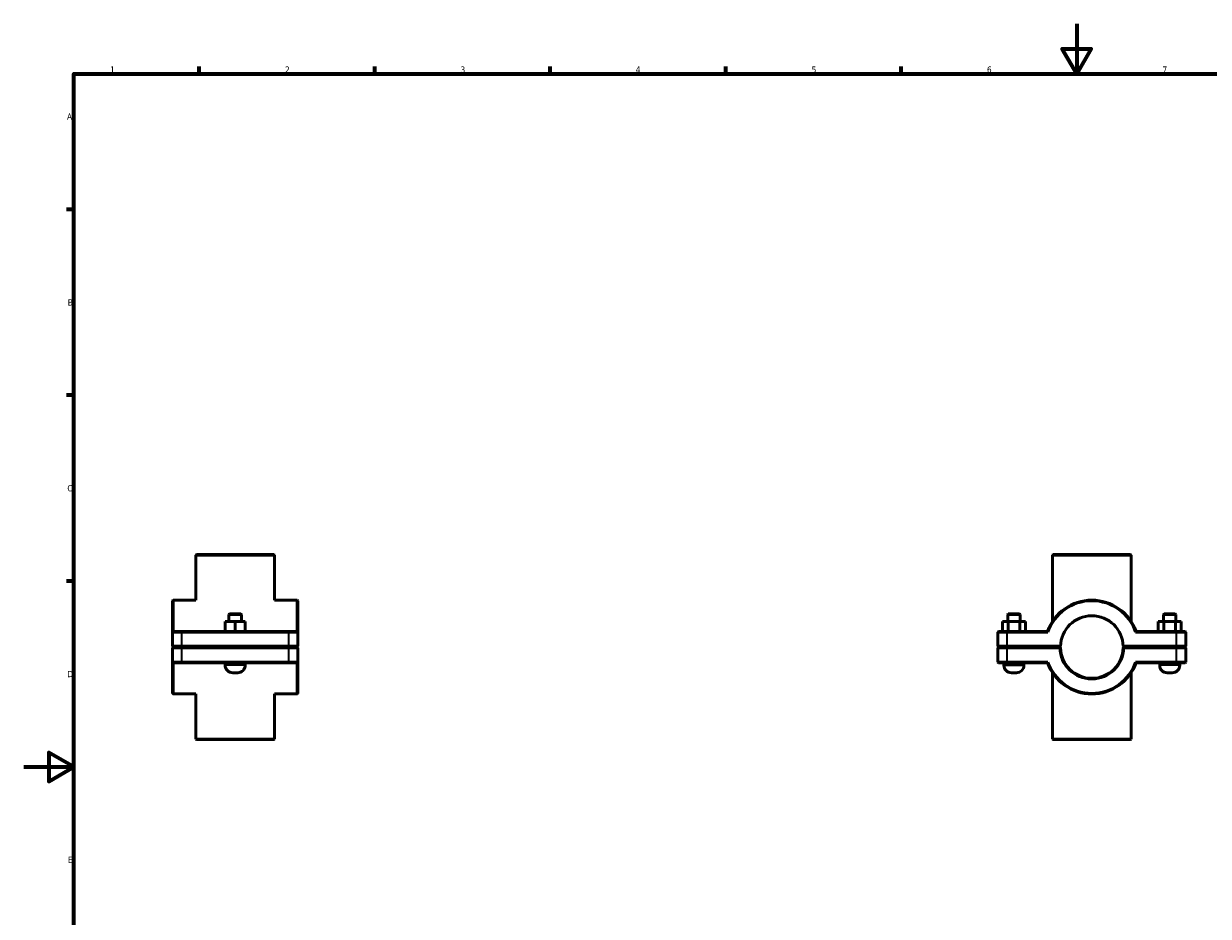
# Model space of a CAD drawing. Header units: millimetres. Extents: x 0 to 902, y -119 to 1184.
# Tile 2 of 4: x 0 to 473, y 237 to 594. Entities that reach past the tile are written whole.
import ezdxf

# ---------------------------------------------------------------- set-up
doc = ezdxf.new("R2010")
doc.units = ezdxf.units.MM
for name, color, linetype, lineweight in [('Border (ISO)', 7, 'Continuous', 70), ('Visible (ISO)', 7, 'Continuous', 50), ('Visible Narrow (ISO)', 7, 'Continuous', 35)]:
    doc.layers.add(name, color=color, linetype=linetype, lineweight=lineweight)
doc.styles.add('Note Text (ISO)', font='tahoma.ttf')

# ---------------------------------------------------------------- blocks, each defined once
blk = doc.blocks.new('Borders Default Border')
at = {"layer": 'Border (ISO)'}
for p, q in [((70.08, 574), (70.08, 576.9)), ((140.17, 574), (140.17, 576.9)), ((210.25, 574), (210.25, 576.9)), ((280.33, 574), (280.33, 576.9)), ((350.42, 574), (350.42, 576.9)), ((20, 519.75), (17.1, 519.75)), ((20, 445.5), (17.1, 445.5)), ((20, 371.25), (17.1, 371.25))]:
    blk.add_line(p, q, dxfattribs=at)
at = {"layer": 'Border (ISO)', "flags": 128}
for points in [[(420.5, 594), (420.5, 574), (414.73, 584), (426.27, 584), (420.5, 574)], [(20, 20), (20, 574), (821, 574), (821, 20), (20, 20)], [(0, 297), (20, 297), (10, 302.77), (10, 291.23), (20, 297)]]:
    blk.add_lwpolyline(points, dxfattribs=at)
at = {"layer": 'Border (ISO)', "color": 232, "true_color": 0xca0064, "char_height": 2.5, "attachment_point": 7, "style": 'Note Text (ISO)'}
for s, insert in [('1', (34.48, 574.4)), ('2', (104.37, 574.4)), ('3', (174.43, 574.35)), ('4', (244.42, 574.4)), ('5', (314.64, 574.35)), ('6', (384.66, 574.35)), ('7', (454.77, 574.4)), ('A', (17.29, 555.62)), ('B', (17.59, 481.37)), ('C', (17.43, 407.08)), ('D', (17.43, 332.88)), ('E', (17.64, 258.63))]:
    blk.add_mtext(s, dxfattribs=dict(at, insert=insert))

msp = doc.modelspace()

# ---------------------------------------------------------------- linework, layer by layer
at = {"layer": 'Visible (ISO)'}
for p, q in [((69.032, 381.927), (68.782, 381.677)), ((100.135, 381.677), (68.782, 381.677)), ((68.782, 363.677), (68.782, 381.677)), ((69.032, 381.927), (99.885, 381.927)), ((99.885, 381.927), (100.135, 381.677)), ((100.135, 363.677), (100.135, 381.677)), ((411.105, 381.927), (410.855, 381.677)), ((442.207, 381.677), (410.855, 381.677)), ((410.855, 355.214), (410.855, 381.677)), ((411.105, 381.927), (441.957, 381.927)), ((441.957, 381.927), (442.207, 381.677)), ((442.207, 355.214), (442.207, 381.677)), ((59.459, 363.427), (59.709, 363.677)), ((59.459, 350.927), (59.459, 363.427)), ((59.709, 363.677), (59.709, 351.177)), ((68.782, 363.677), (59.709, 363.677)), ((109.209, 363.677), (100.135, 363.677)), ((109.209, 351.177), (109.209, 363.677)), ((109.459, 363.427), (109.209, 363.677)), ((109.459, 363.427), (109.459, 350.927)), ((80.446, 351.177), (80.446, 355.177)), ((84.434, 355.177), (80.446, 355.177)), ((82.209, 358.177), (81.959, 357.927)), ((81.959, 357.927), (86.959, 357.927)), ((81.959, 357.927), (81.959, 355.177)), ((86.709, 358.177), (82.209, 358.177)), ((84.434, 351.177), (84.434, 355.177)), ((88.446, 355.177), (84.434, 355.177)), ((86.709, 358.177), (86.959, 357.927)), ((86.959, 357.927), (86.959, 355.177)), ((88.446, 351.177), (88.446, 355.177)), ((88.471, 355.177), (88.446, 355.177)), ((88.471, 351.177), (88.471, 355.177)), ((390.812, 355.177), (393.143, 355.177)), ((390.812, 351.177), (390.812, 355.177)), ((393.181, 358.177), (392.931, 357.927)), ((397.931, 357.927), (392.931, 357.927)), ((392.931, 355.177), (392.931, 357.927)), ((393.143, 351.177), (393.143, 355.177)), ((393.143, 355.177), (397.762, 355.177)), ((393.181, 358.177), (397.681, 358.177)), ((397.681, 358.177), (397.931, 357.927)), ((397.762, 351.177), (397.762, 355.177)), ((397.762, 355.177), (400.05, 355.177)), ((397.931, 355.177), (397.931, 357.927)), ((400.05, 351.177), (400.05, 355.177)), ((455.3, 355.177), (453.012, 355.177)), ((453.012, 351.177), (453.012, 355.177)), ((455.381, 358.177), (455.131, 357.927)), ((455.131, 357.927), (460.131, 357.927)), ((455.131, 357.927), (455.131, 355.177)), ((459.919, 355.177), (455.3, 355.177)), ((455.3, 351.177), (455.3, 355.177)), ((459.881, 358.177), (455.381, 358.177)), ((459.881, 358.177), (460.131, 357.927)), ((459.919, 351.177), (459.919, 355.177)), ((462.25, 355.177), (459.919, 355.177)), ((460.131, 357.927), (460.131, 355.177)), ((462.25, 351.177), (462.25, 355.177)), ((59.709, 351.177), (59.459, 350.927)), ((63.209, 350.927), (59.459, 350.927)), ((59.459, 350.927), (59.459, 345.227)), ((59.709, 351.177), (63.209, 351.177)), ((105.709, 351.177), (63.209, 351.177)), ((63.209, 350.927), (105.709, 350.927)), ((105.709, 351.177), (109.209, 351.177)), ((109.459, 350.927), (105.709, 350.927)), ((109.209, 351.177), (109.459, 350.927)), ((109.459, 345.227), (109.459, 350.927)), ((389.281, 351.177), (389.031, 350.927)), ((392.781, 350.927), (389.031, 350.927)), ((389.031, 350.927), (389.031, 345.227)), ((389.281, 351.177), (392.781, 351.177)), ((408.854, 351.177), (392.781, 351.177)), ((392.781, 350.927), (409.031, 350.927)), ((444.031, 350.927), (460.281, 350.927)), ((460.281, 351.177), (444.209, 351.177)), ((460.281, 351.177), (463.781, 351.177)), ((464.031, 350.927), (460.281, 350.927)), ((463.781, 351.177), (464.031, 350.927)), ((464.031, 345.227), (464.031, 350.927)), ((59.709, 344.977), (59.459, 345.227)), ((59.459, 345.227), (63.209, 345.227)), ((59.709, 344.877), (59.459, 344.627)), ((63.209, 344.627), (59.459, 344.627)), ((59.459, 344.627), (59.459, 338.927)), ((63.209, 344.977), (59.709, 344.977)), ((59.709, 344.877), (63.209, 344.877)), ((105.709, 345.227), (63.209, 345.227)), ((63.209, 344.977), (105.709, 344.977)), ((105.709, 344.877), (63.209, 344.877)), ((63.209, 344.627), (105.709, 344.627)), ((80.459, 344.977), (80.459, 344.877)), ((88.459, 344.977), (88.459, 344.877)), ((105.709, 345.227), (109.459, 345.227)), ((109.209, 344.977), (105.709, 344.977)), ((105.709, 344.877), (109.209, 344.877)), ((109.459, 344.627), (105.709, 344.627)), ((109.209, 344.977), (109.459, 345.227)), ((109.209, 344.877), (109.459, 344.627)), ((109.459, 338.927), (109.459, 344.627)), ((389.281, 344.977), (389.031, 345.227)), ((389.031, 345.227), (392.781, 345.227)), ((389.281, 344.877), (389.031, 344.627)), ((392.781, 344.627), (389.031, 344.627)), ((389.031, 344.627), (389.031, 338.927)), ((392.781, 344.977), (389.281, 344.977)), ((389.281, 344.877), (392.781, 344.877)), ((391.431, 344.877), (391.431, 344.977)), ((414.035, 345.227), (392.781, 345.227)), ((392.781, 344.977), (413.781, 344.977)), ((413.781, 344.877), (392.781, 344.877)), ((392.781, 344.627), (413.785, 344.627)), ((399.431, 344.877), (399.431, 344.977)), ((410.855, 344.877), (410.855, 344.977)), ((413.781, 344.977), (414.035, 345.227)), ((413.908, 344.753), (413.781, 344.877)), ((439.028, 345.227), (439.281, 344.977)), ((460.281, 345.227), (439.028, 345.227)), ((439.281, 344.877), (439.155, 344.753)), ((439.278, 344.627), (460.281, 344.627)), ((439.281, 344.977), (460.281, 344.977)), ((460.281, 344.877), (439.281, 344.877)), ((442.207, 344.877), (442.207, 344.977)), ((453.631, 344.977), (453.631, 344.877)), ((460.281, 345.227), (464.031, 345.227)), ((463.781, 344.977), (460.281, 344.977)), ((460.281, 344.877), (463.781, 344.877)), ((464.031, 344.627), (460.281, 344.627)), ((461.631, 344.977), (461.631, 344.877)), ((463.781, 344.977), (464.031, 345.227)), ((463.781, 344.877), (464.031, 344.627)), ((464.031, 338.927), (464.031, 344.627)), ((59.459, 338.927), (63.209, 338.927)), ((59.459, 326.427), (59.459, 338.927)), ((59.709, 338.677), (59.459, 338.927)), ((59.709, 338.677), (59.709, 326.177)), ((63.209, 338.677), (59.709, 338.677)), ((105.709, 338.927), (63.209, 338.927)), ((63.209, 338.677), (105.709, 338.677)), ((80.459, 338.677), (80.459, 337.677)), ((88.459, 338.677), (88.459, 337.677)), ((105.709, 338.927), (109.459, 338.927)), ((109.209, 338.677), (105.709, 338.677)), ((109.209, 338.677), (109.459, 338.927)), ((109.209, 326.177), (109.209, 338.677)), ((109.459, 338.927), (109.459, 326.427)), ((389.031, 338.927), (392.781, 338.927)), ((389.281, 338.677), (389.031, 338.927)), ((392.781, 338.677), (389.281, 338.677)), ((391.431, 337.677), (391.431, 338.677)), ((409.031, 338.927), (392.781, 338.927)), ((392.781, 338.677), (408.854, 338.677)), ((399.431, 337.677), (399.431, 338.677)), ((460.281, 338.927), (444.031, 338.927)), ((444.209, 338.677), (460.281, 338.677)), ((453.631, 338.677), (453.631, 337.677)), ((460.281, 338.927), (464.031, 338.927)), ((463.781, 338.677), (460.281, 338.677)), ((461.631, 338.677), (461.631, 337.677)), ((463.781, 338.677), (464.031, 338.927)), ((83.459, 334.677), (85.459, 334.677)), ((396.431, 334.677), (394.431, 334.677)), ((410.855, 308.177), (410.855, 334.64)), ((442.207, 308.177), (442.207, 334.64)), ((456.631, 334.677), (458.631, 334.677)), ((59.459, 326.427), (59.709, 326.177)), ((109.459, 326.427), (109.209, 326.177)), ((68.782, 326.177), (59.709, 326.177)), ((68.782, 308.177), (68.782, 326.177)), ((109.209, 326.177), (100.135, 326.177)), ((100.135, 308.177), (100.135, 326.177)), ((68.782, 308.177), (100.135, 308.177)), ((69.032, 307.927), (68.782, 308.177)), ((99.885, 307.927), (69.032, 307.927)), ((99.885, 307.927), (100.135, 308.177)), ((410.855, 308.177), (442.207, 308.177)), ((411.105, 307.927), (410.855, 308.177)), ((441.957, 307.927), (411.105, 307.927)), ((441.957, 307.927), (442.207, 308.177))]:
    msp.add_line(p, q, dxfattribs=at)
for centre, radius, start, end in [((426.531, 344.927), 18.75, 19.47122, 160.52878), ((426.531, 344.927), 18.5, 18.92464, 161.07536), ((426.531, 344.927), 12.5, 1.37523, 178.62477), ((426.531, 344.927), 12.75, 181.34826, 358.65174), ((426.531, 344.927), 12.5, 178.62477, 178.62488), ((426.531, 344.927), 12.5, 181.37512, 358.62488), ((426.531, 344.927), 12.5, 1.37512, 1.37523), ((83.459, 337.677), 3, 180, 270), ((85.459, 337.677), 3, 270, 0), ((394.431, 337.677), 3, 180, 270), ((396.431, 337.677), 3, 270, 0), ((426.531, 344.927), 18.75, 199.47122, 340.52878), ((426.531, 344.927), 18.5, 198.92464, 341.07536), ((456.631, 337.677), 3, 180, 270), ((458.631, 337.677), 3, 270, 0)]:
    msp.add_arc(centre, radius, start, end, dxfattribs=at)
for points, degree in [([(409.031, 350.927), (408.972, 351.011), (408.913, 351.094), (408.854, 351.177)], 3), ([(444.031, 350.927), (444.091, 351.011), (444.15, 351.094), (444.209, 351.177)], 3), ([(413.031, 344.927), (413.031, 344.944), (413.031, 344.961), (413.031, 344.977)], 3), ([(413.031, 344.877), (413.031, 344.894), (413.031, 344.911), (413.031, 344.927)], 3), ([(413.785, 344.627), (413.846, 344.69), (413.908, 344.753)], 2), ([(439.155, 344.753), (439.216, 344.69), (439.278, 344.627)], 2), ([(409.031, 338.927), (408.972, 338.844), (408.913, 338.761), (408.854, 338.677)], 3), ([(444.031, 338.927), (444.091, 338.844), (444.15, 338.761), (444.209, 338.677)], 3)]:
    msp.add_open_spline(points, degree=degree, dxfattribs=at)
for points in [[(76.49, 344.977), (76.491, 344.961), (76.491, 344.944), (76.491, 344.911), (76.491, 344.894), (76.49, 344.877)], [(92.427, 344.877), (92.427, 344.894), (92.427, 344.911), (92.427, 344.944), (92.427, 344.961), (92.427, 344.977)], [(440.031, 344.977), (440.031, 344.961), (440.031, 344.944), (440.031, 344.911), (440.031, 344.894), (440.031, 344.877)]]:
    msp.add_open_spline(points, degree=3, knots=[4.448795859, 4.448795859, 4.448795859, 4.448795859, 4.453798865, 4.453798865, 4.45880187, 4.45880187, 4.45880187, 4.45880187], dxfattribs=at)
for points, weights in [([(414.035, 344.627), (413.972, 344.69), (413.908, 344.753)], [1.01163450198, 1.00873783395, 1.00579871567]), ([(439.155, 344.753), (439.091, 344.69), (439.028, 344.627)], [1.00579871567, 1.00873783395, 1.01163450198])]:
    msp.add_rational_spline(points, weights, degree=2, dxfattribs=at)
at = {"layer": 'Visible Narrow (ISO)'}
for p, q in [((63.209, 351.165), (63.209, 350.94)), ((63.209, 345.512), (63.209, 350.642)), ((105.709, 351.165), (105.709, 350.94)), ((105.709, 350.642), (105.709, 345.512)), ((392.781, 351.165), (392.781, 350.94)), ((392.781, 345.512), (392.781, 350.642)), ((460.281, 351.165), (460.281, 350.94)), ((460.281, 350.642), (460.281, 345.512)), ((63.209, 344.99), (63.209, 345.215)), ((63.209, 344.865), (63.209, 344.64)), ((63.209, 339.212), (63.209, 344.342)), ((105.709, 344.99), (105.709, 345.215)), ((105.709, 344.865), (105.709, 344.64)), ((105.709, 344.342), (105.709, 339.212)), ((392.781, 344.99), (392.781, 345.215)), ((392.781, 344.865), (392.781, 344.64)), ((392.781, 339.212), (392.781, 344.342)), ((460.281, 344.99), (460.281, 345.215)), ((460.281, 344.865), (460.281, 344.64)), ((460.281, 344.342), (460.281, 339.212)), ((63.209, 338.69), (63.209, 338.915)), ((88.409, 337.677), (80.508, 337.677)), ((105.709, 338.69), (105.709, 338.915)), ((391.48, 337.677), (399.382, 337.677)), ((392.781, 338.69), (392.781, 338.915)), ((461.582, 337.677), (453.68, 337.677)), ((460.281, 338.69), (460.281, 338.915))]:
    msp.add_line(p, q, dxfattribs=at)

# ---------------------------------------------------------------- block references
msp.add_blockref('Borders Default Border', (0, 0))

doc.saveas('drawing.dxf')
